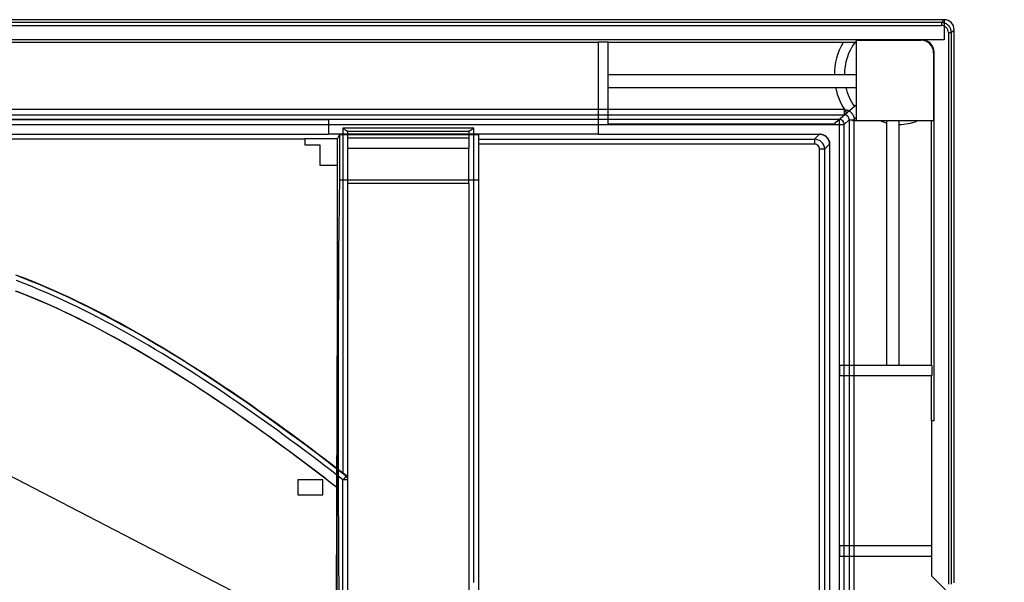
# Model space of a CAD drawing. Header units: millimetres. Extents: x -131 to 243, y -184 to 114.
# Tile 7 of 7: x 45 to 241, y 2 to 114. Entities that reach past the tile are written whole.
import ezdxf

# ---------------------------------------------------------------- set-up
doc = ezdxf.new("R2010")
doc.units = ezdxf.units.MM
doc.layers.add('MAIN-1', color=7, linetype='Continuous')
doc.layers.add('MAIN-2', color=7, linetype='Continuous')

msp = doc.modelspace()

# ---------------------------------------------------------------- linework, layer by layer
at = {"layer": 'MAIN-1'}
for p, q in [((228.54, 113.92), (-116.34, 113.92)), ((228.54, 113.92), (229.1, 114.48)), ((228.63, 113.91), (228.54, 113.92)), ((228.72, 113.91), (228.63, 113.91)), ((228.8, 113.9), (228.72, 113.91)), ((-116.34, 113.32), (228.54, 113.32)), ((228.89, 113.88), (228.8, 113.9)), ((228.98, 113.87), (228.89, 113.88)), ((229.07, 113.84), (228.98, 113.87)), ((229.15, 113.82), (229.07, 113.84)), ((229.24, 113.79), (229.15, 113.82)), ((229.32, 113.76), (229.24, 113.79)), ((229.4, 113.72), (229.32, 113.76)), ((229.48, 113.68), (229.4, 113.72)), ((229.56, 113.63), (229.48, 113.68)), ((229.64, 113.59), (229.56, 113.63)), ((229.71, 113.53), (229.64, 113.59)), ((229.78, 113.48), (229.71, 113.53)), ((229.85, 113.42), (229.78, 113.48)), ((229.92, 113.36), (229.85, 113.42)), ((229.98, 113.3), (229.92, 113.36)), ((230.04, 113.23), (229.98, 113.3)), ((230.1, 113.16), (230.04, 113.23)), ((230.15, 113.09), (230.1, 113.16)), ((230.2, 113.02), (230.15, 113.09)), ((230.25, 112.94), (230.2, 113.02)), ((230.3, 112.87), (230.25, 112.94)), ((230.34, 112.79), (230.3, 112.87)), ((230.37, 112.7), (230.34, 112.79)), ((230.41, 112.62), (230.37, 112.7)), ((230.44, 112.54), (230.41, 112.62)), ((230.46, 112.45), (230.44, 112.54)), ((230.49, 112.36), (230.46, 112.45)), ((230.5, 112.27), (230.49, 112.36)), ((230.52, 112.19), (230.5, 112.27)), ((230.53, 112.1), (230.52, 112.19)), ((230.53, 112.01), (230.53, 112.1)), ((230.54, 111.92), (230.53, 112.01)), ((231.1, 112.48), (230.54, 111.92)), ((229.94, 111.92), (229.94, 1.89)), ((230.54, 1.89), (230.54, 111.92)), ((209.15, 96.53), (-96.96, 96.53)), ((209.15, 96.53), (209.25, 96.53)), ((209.15, 96.53), (209.15, 95.53)), ((209.25, 96.53), (209.34, 96.52)), ((209.34, 96.52), (209.43, 96.51)), ((209.43, 96.51), (209.52, 96.5)), ((209.52, 96.5), (209.61, 96.48)), ((209.61, 96.48), (209.69, 96.46)), ((209.69, 96.46), (209.78, 96.43)), ((209.78, 96.43), (209.86, 96.4)), ((209.86, 96.4), (209.94, 96.37)), ((209.94, 96.37), (210.02, 96.33)), ((210.02, 96.33), (210.1, 96.29)), ((210.1, 96.29), (210.18, 96.25)), ((210.18, 96.25), (210.25, 96.2)), ((-96.96, 95.53), (209.15, 95.53)), ((208.19, 94.57), (-96, 94.57)), ((208.19, 94.57), (209.15, 95.53)), ((208.19, 94.57), (208.19, 93.57)), ((209.2, 95.53), (209.15, 95.53)), ((210.15, 94.53), (209.19, 93.57)), ((209.24, 95.53), (209.2, 95.53)), ((209.29, 95.52), (209.24, 95.53)), ((209.33, 95.52), (209.29, 95.52)), ((209.37, 95.51), (209.33, 95.52)), ((209.42, 95.5), (209.37, 95.51)), ((209.46, 95.48), (209.42, 95.5)), ((209.5, 95.47), (209.46, 95.48)), ((209.54, 95.45), (209.5, 95.47)), ((209.59, 95.43), (209.54, 95.45)), ((209.63, 95.41), (209.59, 95.43)), ((209.66, 95.39), (209.63, 95.41)), ((209.7, 95.37), (209.66, 95.39)), ((209.74, 95.34), (209.7, 95.37)), ((209.78, 95.31), (209.74, 95.34)), ((209.81, 95.28), (209.78, 95.31)), ((209.84, 95.25), (209.81, 95.28)), ((209.87, 95.22), (209.84, 95.25)), ((209.9, 95.19), (209.87, 95.22)), ((209.93, 95.16), (209.9, 95.19)), ((209.96, 95.12), (209.93, 95.16)), ((209.99, 95.08), (209.96, 95.12)), ((210.01, 95.04), (209.99, 95.08)), ((210.03, 95.01), (210.01, 95.04)), ((210.05, 94.97), (210.03, 95.01)), ((210.07, 94.92), (210.05, 94.97)), ((210.09, 94.88), (210.07, 94.92)), ((210.1, 94.84), (210.09, 94.88)), ((210.12, 94.8), (210.1, 94.84)), ((210.13, 94.75), (210.12, 94.8)), ((210.14, 94.71), (210.13, 94.75)), ((210.14, 94.67), (210.14, 94.71)), ((210.15, 94.62), (210.14, 94.67)), ((210.15, 94.58), (210.15, 94.62)), ((210.15, 94.53), (210.15, 94.58)), ((210.15, 94.53), (211.15, 94.53)), ((210.15, 94.53), (210.15, -163.57)), ((210.25, 96.2), (210.33, 96.15)), ((210.33, 96.15), (210.4, 96.09)), ((210.4, 96.09), (210.47, 96.04)), ((210.47, 96.04), (210.53, 95.98)), ((210.53, 95.98), (210.6, 95.91)), ((210.6, 95.91), (210.66, 95.85)), ((210.66, 95.85), (210.71, 95.78)), ((210.71, 95.78), (210.77, 95.71)), ((210.77, 95.71), (210.82, 95.63)), ((210.82, 95.63), (210.87, 95.56)), ((210.87, 95.56), (210.91, 95.48)), ((210.91, 95.48), (210.95, 95.4)), ((210.95, 95.4), (210.99, 95.32)), ((210.99, 95.32), (211.02, 95.24)), ((211.02, 95.24), (211.05, 95.16)), ((211.05, 95.16), (211.08, 95.07)), ((211.08, 95.07), (211.1, 94.99)), ((211.1, 94.99), (211.12, 94.9)), ((211.12, 94.9), (211.13, 94.81)), ((211.13, 94.81), (211.14, 94.72)), ((211.14, 94.72), (211.15, 94.63)), ((211.15, 94.63), (211.15, 94.53)), ((211.15, -163.57), (211.15, 94.53)), ((-96, 93.57), (208.19, 93.57)), ((109.2, 92.87), (109.2, 24.07)), ((135.3, 92.87), (109.2, 92.87)), ((109.2, 92.87), (109.24, 92.84)), ((109.24, 92.84), (109.29, 92.8)), ((109.29, 92.8), (109.33, 92.77)), ((109.33, 92.77), (109.38, 92.73)), ((109.38, 92.73), (109.42, 92.7)), ((109.42, 92.7), (109.47, 92.66)), ((109.47, 92.66), (109.51, 92.63)), ((109.51, 92.63), (109.56, 92.6)), ((109.56, 92.6), (109.6, 92.56)), ((109.6, 92.56), (109.65, 92.53)), ((109.65, 92.53), (109.69, 92.5)), ((109.69, 92.5), (109.73, 92.47)), ((109.73, 92.47), (109.77, 92.44)), ((109.77, 92.44), (109.81, 92.42)), ((109.81, 92.42), (109.85, 92.39)), ((109.85, 92.39), (109.89, 92.37)), ((109.89, 92.37), (109.92, 92.34)), ((109.92, 92.34), (109.96, 92.32)), ((109.96, 92.32), (110, 92.31)), ((110, 92.31), (110.03, 92.29)), ((134.5, 92.31), (134.47, 92.29)), ((134.54, 92.32), (134.5, 92.31)), ((134.58, 92.34), (134.54, 92.32)), ((134.61, 92.37), (134.58, 92.34)), ((134.65, 92.39), (134.61, 92.37)), ((134.69, 92.42), (134.65, 92.39)), ((134.73, 92.44), (134.69, 92.42)), ((134.77, 92.47), (134.73, 92.44)), ((134.81, 92.5), (134.77, 92.47)), ((134.85, 92.53), (134.81, 92.5)), ((134.9, 92.56), (134.85, 92.53)), ((134.94, 92.6), (134.9, 92.56)), ((134.99, 92.63), (134.94, 92.6)), ((135.03, 92.66), (134.99, 92.63)), ((135.08, 92.7), (135.03, 92.66)), ((135.12, 92.73), (135.08, 92.7)), ((135.17, 92.77), (135.12, 92.73)), ((135.21, 92.8), (135.17, 92.77)), ((135.26, 92.84), (135.21, 92.8)), ((135.3, 92.87), (135.26, 92.84)), ((135.3, 2.23), (135.3, 92.87)), ((208.19, 93.57), (208.19, -67.32)), ((208.19, 93.57), (209.19, 93.57)), ((209.19, -68.74), (209.19, 93.57)), ((110.03, 92.29), (110.06, 92.28)), ((110.06, 92.28), (110.09, 92.27)), ((110.09, 92.27), (110.11, 92.27)), ((110.11, 92.27), (134.39, 92.27)), ((110.2, 90.85), (110.2, 92.26)), ((110.2, 88.85), (110.2, 90.85)), ((134.3, 90.85), (110.2, 90.85)), ((134.3, 92.26), (134.3, 90.85)), ((134.3, 90.85), (134.3, 88.85)), ((134.41, 92.27), (134.39, 92.27)), ((134.44, 92.28), (134.41, 92.27)), ((134.47, 92.29), (134.44, 92.28)), ((110.2, 81.77), (110.2, 88.85)), ((110.2, 88.85), (134.3, 88.85)), ((134.3, 81.77), (134.3, 88.85)), ((43.88, 63.61), (45.43, 63.02)), ((45.63, 62.84), (44.39, 63.31)), ((45.43, 63.02), (46.97, 62.42)), ((45.61, 61.83), (44.09, 62.42)), ((47.12, 61.23), (45.61, 61.83)), ((46.89, 62.34), (45.63, 62.84)), ((48.15, 61.83), (46.89, 62.34)), ((46.97, 62.42), (48.51, 61.79)), ((48.62, 60.61), (47.12, 61.23)), ((49.42, 61.29), (48.15, 61.83)), ((48.51, 61.79), (50.04, 61.14)), ((50.71, 60.74), (49.42, 61.29)), ((50.04, 61.14), (51.57, 60.48)), ((44.14, 60.31), (45.48, 59.78)), ((45.48, 59.78), (46.81, 59.24)), ((46.81, 59.24), (48.15, 58.69)), ((50.11, 59.97), (48.62, 60.61)), ((51.6, 59.31), (50.11, 59.97)), ((52.01, 60.17), (50.71, 60.74)), ((51.57, 60.48), (53.08, 59.8)), ((53.09, 58.64), (51.6, 59.31)), ((53.32, 59.57), (52.01, 60.17)), ((53.08, 59.8), (54.59, 59.1)), ((54.64, 58.96), (53.32, 59.57)), ((54.59, 59.1), (56.08, 58.39)), ((55.98, 58.32), (54.64, 58.96)), ((48.15, 58.69), (49.49, 58.11)), ((49.49, 58.11), (50.84, 57.52)), ((50.84, 57.52), (52.19, 56.91)), ((54.56, 57.95), (53.09, 58.64)), ((56.03, 57.24), (54.56, 57.95)), ((57.33, 57.66), (55.98, 58.32)), ((57.49, 56.53), (56.03, 57.24)), ((56.08, 58.39), (57.57, 57.67)), ((58.71, 56.98), (57.33, 57.66)), ((57.57, 57.67), (59.04, 56.93)), ((60.09, 56.28), (58.71, 56.98)), ((52.19, 56.91), (53.54, 56.28)), ((53.54, 56.28), (54.9, 55.63)), ((54.9, 55.63), (56.26, 54.97)), ((58.95, 55.8), (57.49, 56.53)), ((60.39, 55.05), (58.95, 55.8)), ((59.04, 56.93), (60.51, 56.19)), ((61.5, 55.55), (60.09, 56.28)), ((61.84, 54.3), (60.39, 55.05)), ((60.51, 56.19), (61.95, 55.44)), ((62.93, 54.8), (61.5, 55.55)), ((61.95, 55.44), (63.39, 54.68)), ((56.26, 54.97), (57.62, 54.29)), ((57.62, 54.29), (58.99, 53.6)), ((58.99, 53.6), (60.35, 52.89)), ((63.27, 53.53), (61.84, 54.3)), ((64.38, 54.02), (62.93, 54.8)), ((64.7, 52.75), (63.27, 53.53)), ((63.39, 54.68), (64.81, 53.91)), ((65.85, 53.21), (64.38, 54.02)), ((64.81, 53.91), (66.21, 53.14)), ((67.34, 52.38), (65.85, 53.21)), ((66.21, 53.14), (67.6, 52.36)), ((60.35, 52.89), (61.72, 52.17)), ((61.72, 52.17), (63.1, 51.43)), ((63.1, 51.43), (64.47, 50.68)), ((66.13, 51.96), (64.7, 52.75)), ((67.55, 51.16), (66.13, 51.96)), ((68.86, 51.51), (67.34, 52.38)), ((68.96, 50.35), (67.55, 51.16)), ((67.6, 52.36), (68.99, 51.57)), ((70.4, 50.62), (68.86, 51.51)), ((68.99, 51.57), (70.38, 50.77)), ((64.47, 50.68), (65.84, 49.91)), ((65.84, 49.91), (67.22, 49.13)), ((67.22, 49.13), (68.6, 48.34)), ((70.37, 49.54), (68.96, 50.35)), ((71.77, 48.71), (70.37, 49.54)), ((70.38, 50.77), (71.76, 49.95)), ((71.97, 49.7), (70.4, 50.62)), ((71.76, 49.95), (73.15, 49.13)), ((73.57, 48.74), (71.97, 49.7)), ((73.15, 49.13), (74.53, 48.29)), ((68.6, 48.34), (69.97, 47.53)), ((69.97, 47.53), (71.35, 46.71)), ((73.16, 47.87), (71.77, 48.71)), ((74.55, 47.02), (73.16, 47.87)), ((75.19, 47.75), (73.57, 48.74)), ((74.53, 48.29), (75.91, 47.45)), ((76.85, 46.73), (75.19, 47.75)), ((75.91, 47.45), (77.29, 46.59)), ((71.35, 46.71), (72.73, 45.88)), ((72.73, 45.88), (74.11, 45.04)), ((75.94, 46.17), (74.55, 47.02)), ((77.32, 45.3), (75.94, 46.17)), ((78.52, 45.68), (76.85, 46.73)), ((77.29, 46.59), (78.67, 45.72)), ((78.7, 44.43), (77.32, 45.3)), ((80.21, 44.6), (78.52, 45.68)), ((78.67, 45.72), (80.05, 44.85)), ((74.11, 45.04), (75.49, 44.18)), ((75.49, 44.18), (76.87, 43.32)), ((76.87, 43.32), (78.25, 42.44)), ((80.07, 43.55), (78.7, 44.43)), ((80.05, 44.85), (81.42, 43.96)), ((81.44, 42.66), (80.07, 43.55)), ((81.9, 43.51), (80.21, 44.6)), ((81.42, 43.96), (82.79, 43.07)), ((83.61, 42.39), (81.9, 43.51)), ((78.25, 42.44), (79.62, 41.56)), ((79.62, 41.56), (81, 40.66)), ((82.8, 41.77), (81.44, 42.66)), ((82.79, 43.07), (84.16, 42.17)), ((84.16, 40.87), (82.8, 41.77)), ((85.3, 41.26), (83.61, 42.39)), ((84.16, 42.17), (85.53, 41.26)), ((86.99, 40.13), (85.3, 41.26)), ((85.53, 41.26), (86.89, 40.34)), ((81, 40.66), (82.38, 39.75)), ((82.38, 39.75), (83.75, 38.84)), ((85.51, 39.96), (84.16, 40.87)), ((86.86, 39.05), (85.51, 39.96)), ((86.89, 40.34), (88.24, 39.42)), ((88.66, 38.98), (86.99, 40.13)), ((88.24, 39.42), (89.6, 38.49)), ((83.75, 38.84), (85.12, 37.91)), ((85.12, 37.91), (86.49, 36.98)), ((88.2, 38.13), (86.86, 39.05)), ((89.54, 37.2), (88.2, 38.13)), ((90.33, 37.83), (88.66, 38.98)), ((89.6, 38.49), (90.95, 37.55)), ((92, 36.66), (90.33, 37.83)), ((90.95, 37.55), (92.29, 36.61)), ((86.49, 36.98), (87.86, 36.04)), ((87.86, 36.04), (89.23, 35.09)), ((90.88, 36.27), (89.54, 37.2)), ((92.21, 35.33), (90.88, 36.27)), ((93.68, 35.48), (92, 36.66)), ((92.29, 36.61), (93.63, 35.66)), ((93.63, 35.66), (94.96, 34.71)), ((95.37, 34.26), (93.68, 35.48)), ((23.55, 33.44), (105.61, -9.01)), ((89.23, 35.09), (90.59, 34.14)), ((90.59, 34.14), (91.95, 33.18)), ((93.54, 34.39), (92.21, 35.33)), ((94.87, 33.44), (93.54, 34.39)), ((96.19, 32.49), (94.87, 33.44)), ((94.96, 34.71), (96.29, 33.76)), ((97.09, 33.02), (95.37, 34.26)), ((96.29, 33.76), (97.61, 32.8)), ((91.95, 33.18), (93.31, 32.21)), ((93.31, 32.21), (94.66, 31.23)), ((97.5, 31.53), (96.19, 32.49)), ((98.83, 31.75), (97.09, 33.02)), ((98.82, 30.56), (97.5, 31.53)), ((97.61, 32.8), (98.93, 31.84)), ((100.61, 30.44), (98.83, 31.75)), ((98.93, 31.84), (100.24, 30.87)), ((94.66, 31.23), (96.01, 30.25)), ((96.01, 30.25), (97.36, 29.26)), ((100.13, 29.59), (98.82, 30.56)), ((101.43, 28.62), (100.13, 29.59)), ((100.24, 30.87), (101.54, 29.9)), ((102.4, 29.1), (100.61, 30.44)), ((101.54, 29.9), (102.84, 28.93)), ((97.36, 29.26), (98.71, 28.27)), ((98.71, 28.27), (100.04, 27.28)), ((102.74, 27.64), (101.43, 28.62)), ((104.23, 27.72), (102.4, 29.1)), ((104.04, 26.65), (102.74, 27.64)), ((102.84, 28.93), (104.12, 27.96)), ((104.12, 27.96), (105.41, 26.99)), ((106.07, 26.32), (104.23, 27.72)), ((100.04, 27.28), (101.38, 26.27)), ((101.38, 26.27), (102.71, 25.27)), ((105.33, 25.66), (104.04, 26.65)), ((106.62, 24.67), (105.33, 25.66)), ((105.41, 26.99), (106.68, 26.02)), ((107.93, 24.89), (106.07, 26.32)), ((106.68, 26.02), (107.94, 25.04)), ((102.71, 25.27), (104.04, 24.26)), ((104.04, 24.26), (105.36, 23.25)), ((107.91, 23.67), (106.62, 24.67)), ((109.2, 22.67), (107.91, 23.67)), ((109.81, 23.43), (107.93, 24.89)), ((107.94, 25.04), (109.2, 24.07)), ((109.26, 24.02), (109.2, 24.07)), ((109.32, 23.98), (109.26, 24.02)), ((109.38, 23.93), (109.32, 23.98)), ((109.43, 23.89), (109.38, 23.93)), ((109.49, 23.84), (109.43, 23.89)), ((109.55, 23.8), (109.49, 23.84)), ((109.6, 23.76), (109.55, 23.8)), ((109.66, 23.72), (109.6, 23.76)), ((109.71, 23.67), (109.66, 23.72)), ((109.76, 23.63), (109.71, 23.67)), ((109.81, 23.6), (109.76, 23.63)), ((109.81, 23.43), (109.81, 23.6)), ((105.36, 23.25), (106.67, 22.23)), ((106.67, 22.23), (107.99, 21.21)), ((109.2, -47.23), (109.2, 22.67))]:
    msp.add_line(p, q, dxfattribs=at)
for centre, major_axis, ratio, start_param, end_param in [((228.54, 113.32), (0, 0.6), 0.000012, 0.000066, 1.570801), ((228.54, 111.92), (1.16, -0.78), 1, 0.587972, 2.158819), ((229.94, 111.92), (-0.6, 0), 0.000018, 1.570809, 3.141552), ((208.19, 93.57), (0.707, -0.707), 0.999696, 0.785512, 2.356042), ((109.2, 92.26), (-1, 0), 0.026191, 3.141591, 3.570181), ((135.3, 92.26), (-1, 0), 0.026191, -0.428588, 0.000002), ((109.2, 22.82), (1, 0), 0.97832, 0.000006, 0.90882), ((109.2, 22.64), (-0.615, -0.788), 0.020971, -3.124337, -1.5978), ((109.2, 22.64), (-1, 0), 0.034321, 3.141593, 4.712311), ((109.2, 22.64), (1, 0), 0.99976, 0, 0.908809)]:
    msp.add_ellipse(centre, major_axis=major_axis, ratio=ratio, start_param=start_param, end_param=end_param, dxfattribs=at)
at = {"layer": 'MAIN-2'}
for p, q in [((229.1, 114.48), (-116.9, 114.48)), ((229.1, 114.48), (229.1, 110.48)), ((231.1, 2.13), (231.1, 112.48)), ((224.6, 110.48), (-112.4, 110.48)), ((160.1, 109.98), (160.1, 91.62)), ((162.1, 109.98), (160.1, 109.98)), ((162.1, 93.62), (162.1, 109.98)), ((211.6, 94.27), (211.6, 110.38)), ((211.6, 110.38), (224.5, 110.38)), ((224.6, 110.48), (224.5, 110.38)), ((229.1, 110.48), (224.6, 110.48)), ((160.1, 109.95), (-47.9, 109.95)), ((208.94, 109.95), (162.1, 109.95)), ((209.06, 109.95), (208.94, 109.95)), ((209.19, 109.95), (209.06, 109.95)), ((209.32, 109.95), (209.19, 109.95)), ((209.45, 109.95), (209.32, 109.95)), ((209.57, 109.95), (209.45, 109.95)), ((209.7, 109.95), (209.57, 109.95)), ((209.82, 109.95), (209.7, 109.95)), ((209.93, 109.95), (209.82, 109.95)), ((210.05, 109.95), (209.93, 109.95)), ((210.17, 109.95), (210.05, 109.95)), ((210.28, 109.95), (210.17, 109.95)), ((210.39, 109.95), (210.28, 109.95)), ((210.5, 109.95), (210.39, 109.95)), ((210.6, 109.95), (210.5, 109.95)), ((210.69, 109.95), (210.6, 109.95)), ((210.78, 109.95), (210.69, 109.95)), ((210.87, 109.95), (210.78, 109.95)), ((210.95, 109.95), (210.87, 109.95)), ((211.03, 109.95), (210.95, 109.95)), ((211.1, 109.96), (211.03, 109.95)), ((211.16, 109.96), (211.1, 109.96)), ((211.21, 109.96), (211.16, 109.96)), ((211.25, 109.96), (211.21, 109.96)), ((211.29, 109.96), (211.25, 109.96)), ((211.31, 109.96), (211.29, 109.96)), ((211.33, 109.96), (211.31, 109.96)), ((211.34, 109.96), (211.33, 109.96)), ((227, 107.88), (227.1, 107.98)), ((227, 107.88), (227, 94.27)), ((227.1, 34.48), (227.1, 107.98)), ((162.1, 103.48), (162.1, 103.48)), ((211.6, 103.48), (162.1, 103.48)), ((209.2, 103.48), (209.2, 103.48)), ((211.6, 103.48), (211.6, 103.48)), ((162.1, 100.98), (162.1, 100.98)), ((162.1, 100.98), (211.6, 100.98)), ((209.49, 100.98), (209.49, 100.98)), ((211.6, 100.98), (211.6, 100.98)), ((207.02, 93.62), (211.6, 97.59)), ((211.17, 97.22), (211.17, 97.22)), ((211.6, 97.59), (211.6, 97.59)), ((106.3, 94.47), (5.9, 94.47)), ((106.3, 94.47), (106.3, 91.62)), ((211.6, 94.94), (210.82, 94.27)), ((211.6, 94.27), (210.82, 94.27)), ((210.82, 94.27), (210.82, 94.27)), ((211.6, 94.94), (211.6, 94.94)), ((211.6, 94.27), (211.6, 94.27)), ((211.6, 94.27), (211.6, 94.27)), ((227, 94.27), (211.6, 94.27)), ((217.6, 94.27), (217.6, 94.27)), ((217.6, 94.27), (217.6, 45.48)), ((220.1, 94.27), (220.1, 94.27)), ((220.1, 45.48), (220.1, 94.27)), ((226.6, 45.48), (226.6, 94.27)), ((207.02, 93.62), (162.1, 93.62)), ((162.1, 93.62), (162.1, 93.62)), ((207.02, 93.62), (207.02, 93.62)), ((106.3, 91.57), (5.9, 91.57)), ((10.6, 90.71), (101.6, 90.71)), ((101.6, 90.76), (108.11, 90.76)), ((101.6, 90.76), (101.6, 89.48)), ((160.1, 91.62), (106.3, 91.62)), ((106.3, 91.57), (106.3, 91.62)), ((108.52, 91.58), (108.11, 90.76)), ((108.11, 85.48), (108.11, 90.76)), ((108.52, 91.58), (108.52, 82.56)), ((108.52, 91.58), (136.3, 91.58)), ((136.3, 82.56), (136.3, 91.58)), ((136.3, 90.64), (203.26, 90.64)), ((160.1, 91.62), (204.31, 91.62)), ((160.1, 91.62), (160.1, 91.62)), ((204.24, 91.62), (203.26, 90.64)), ((204.33, 91.62), (204.24, 91.62)), ((204.42, 91.61), (204.33, 91.62)), ((204.51, 91.6), (204.42, 91.61)), ((204.6, 91.59), (204.51, 91.6)), ((204.69, 91.57), (204.6, 91.59)), ((204.77, 91.54), (204.69, 91.57)), ((204.86, 91.52), (204.77, 91.54)), ((204.94, 91.49), (204.86, 91.52)), ((205.03, 91.46), (204.94, 91.49)), ((205.11, 91.42), (205.03, 91.46)), ((205.19, 91.38), (205.11, 91.42)), ((205.27, 91.33), (205.19, 91.38)), ((205.34, 91.28), (205.27, 91.33)), ((205.42, 91.23), (205.34, 91.28)), ((205.49, 91.18), (205.42, 91.23)), ((205.56, 91.12), (205.49, 91.18)), ((205.62, 91.06), (205.56, 91.12)), ((205.69, 91), (205.62, 91.06)), ((205.75, 90.93), (205.69, 91)), ((205.8, 90.86), (205.75, 90.93)), ((205.86, 90.79), (205.8, 90.86)), ((205.91, 90.72), (205.86, 90.79)), ((205.96, 90.64), (205.91, 90.72)), ((206, 90.56), (205.96, 90.64)), ((206.04, 90.48), (206, 90.56)), ((206.08, 90.4), (206.04, 90.48)), ((206.11, 90.32), (206.08, 90.4)), ((101.6, 89.48), (104.6, 89.48)), ((101.6, 89.48), (101.6, 89.48)), ((104.6, 89.48), (104.6, 85.48)), ((104.6, 89.48), (104.6, 89.48)), ((203.26, 89.64), (136.3, 89.64)), ((204.26, -67.57), (204.26, 88.64)), ((205.26, 88.64), (204.26, 88.64)), ((205.26, 88.64), (206.24, 89.62)), ((205.26, 88.64), (205.26, -41.39)), ((206.14, 90.23), (206.11, 90.32)), ((206.17, 90.15), (206.14, 90.23)), ((206.19, 90.06), (206.17, 90.15)), ((206.21, 89.97), (206.19, 90.06)), ((206.22, 89.89), (206.21, 89.97)), ((206.23, 89.8), (206.22, 89.89)), ((206.24, 89.71), (206.23, 89.8)), ((206.24, 89.62), (206.24, 89.71)), ((206.31, 89.62), (206.24, 89.62)), ((206.31, -41.39), (206.31, 89.62)), ((104.6, 85.48), (108.11, 85.48)), ((104.6, 85.48), (104.6, 85.48)), ((108.08, 57.4), (108.08, 85.48)), ((108.52, 82.56), (136.3, 82.56)), ((136.3, -7.88), (136.3, 82.56)), ((110.2, -7.59), (110.2, 81.77)), ((134.3, 81.77), (110.2, 81.77)), ((134.3, 81.77), (134.3, -7.59)), ((45.5, 59.72), (43.9, 60.34)), ((47.09, 59.08), (45.5, 59.72)), ((48.67, 58.41), (47.09, 59.08)), ((50.24, 57.73), (48.67, 58.41)), ((51.8, 57.03), (50.24, 57.73)), ((53.35, 56.31), (51.8, 57.03)), ((107.58, -97.1), (108.08, 57.4)), ((54.89, 55.58), (53.35, 56.31)), ((56.42, 54.83), (54.89, 55.58)), ((57.93, 54.08), (56.42, 54.83)), ((59.42, 53.31), (57.93, 54.08)), ((60.9, 52.54), (59.42, 53.31)), ((62.38, 51.75), (60.9, 52.54)), ((63.85, 50.95), (62.38, 51.75)), ((65.33, 50.13), (63.85, 50.95)), ((66.81, 49.29), (65.33, 50.13)), ((68.28, 48.44), (66.81, 49.29)), ((69.76, 47.58), (68.28, 48.44)), ((71.23, 46.71), (69.76, 47.58)), ((72.7, 45.82), (71.23, 46.71)), ((74.17, 44.92), (72.7, 45.82)), ((208.25, 45.48), (208.25, 43.48)), ((226.64, 45.48), (208.25, 45.48)), ((217.6, 45.48), (217.6, 45.48)), ((220.1, 45.48), (220.1, 45.48)), ((226.64, 45.48), (226.64, 43.48)), ((75.64, 44.01), (74.17, 44.92)), ((77.11, 43.08), (75.64, 44.01)), ((108.04, 21.17), (108.04, 43.93)), ((208.25, 43.48), (226.64, 43.48)), ((226.6, 34.48), (226.6, 43.48)), ((78.57, 42.15), (77.11, 43.08)), ((80.03, 41.21), (78.57, 42.15)), ((81.49, 40.26), (80.03, 41.21)), ((82.94, 39.29), (81.49, 40.26)), ((84.39, 38.33), (82.94, 39.29)), ((85.83, 37.35), (84.39, 38.33)), ((87.27, 36.36), (85.83, 37.35)), ((88.7, 35.37), (87.27, 36.36)), ((90.12, 34.38), (88.7, 35.37)), ((91.54, 33.38), (90.12, 34.38)), ((226.6, 34.48), (226.6, 3.55)), ((227.1, 34.48), (226.6, 34.48)), ((226.6, 34.48), (226.6, 34.48)), ((92.96, 32.37), (91.54, 33.38)), ((94.36, 31.36), (92.96, 32.37)), ((95.76, 30.34), (94.36, 31.36)), ((97.15, 29.32), (95.76, 30.34)), ((98.54, 28.3), (97.15, 29.32)), ((99.91, 27.28), (98.54, 28.3)), ((101.28, 26.26), (99.91, 27.28)), ((102.64, 25.23), (101.28, 26.26)), ((103.98, 24.2), (102.64, 25.23)), ((105.32, 23.18), (103.98, 24.2)), ((100.2, 22.68), (100.2, 22.68)), ((100.2, 22.68), (100.2, 19.68)), ((105.2, 22.68), (100.2, 22.68)), ((105.2, 22.68), (105.2, 22.68)), ((105.2, 19.68), (105.2, 22.68)), ((106.65, 22.15), (105.32, 23.18)), ((107.96, 21.13), (106.65, 22.15)), ((100.2, 19.68), (100.2, 19.68)), ((100.2, 19.68), (105.2, 19.68)), ((105.2, 19.68), (105.2, 19.68)), ((107.96, 21.13), (107.97, 21.14)), ((108.04, 21.17), (107.97, 21.23)), ((107.97, 21.14), (107.98, 21.15)), ((107.98, 21.16), (107.99, 21.17)), ((107.98, 21.15), (107.98, 21.16)), ((107.99, 21.18), (108, 21.19)), ((107.99, 21.17), (107.99, 21.18)), ((108, 21.19), (108, 21.2)), ((208.25, 9.48), (208.25, 7.48)), ((226.6, 9.48), (208.25, 9.48)), ((226.6, 9.48), (226.6, 9.48)), ((208.25, 7.48), (226.6, 7.48)), ((226.6, 7.48), (226.6, 7.48)), ((226.6, 3.55), (241.1, -10.95)), ((226.6, 3.55), (226.6, 3.55))]:
    msp.add_line(p, q, dxfattribs=at)
for radius, start, end in [(12.9, 149.9191, 180), (10.9, 143.4451, 180), (12.9, 191.1745, 215.9508), (10.9, 193.2593, 215.0213), (12.9, 224.8433, 225.5594), (9.9, 248.4722, 255.3745), (9.9, 270, 291.5278)]:
    msp.add_arc((220.1, 103.48), radius, start, end, dxfattribs=at)
for centre, major_axis, ratio, start_param, end_param in [((229.1, 112.48), (1.41, 1.41), 0.999924, -0.78536, 0.78536), ((211.47, 109.97), (1.2, 0.01), 0.000353, 1.464674, 1.675286), ((224.5, 107.88), (1.77, 1.77), 0.999924, -0.78536, 0.78536), ((224.6, 107.98), (1.77, 1.77), 0.999924, -0.78536, 0.78533), ((203.26, 88.64), (1.41, -1.41), 0.999923, 0.785521, 2.356095), ((203.26, 89.64), (0, -1), 0.000004, -2.896629, -1.570739), ((204.31, 89.62), (2, 0), 0.999848, 0.000017, 1.570796), ((203.26, 88.64), (0, 1), 1, -1.570801, 0.000001), ((108.64, 36.6), (0, 47.8), 0.008726, 0.278714, 2.766748), ((122.46, -34.52), (0, -1662.42), 0.008727, -1.60428, -1.564159)]:
    msp.add_ellipse(centre, major_axis=major_axis, ratio=ratio, start_param=start_param, end_param=end_param, dxfattribs=at)

doc.saveas('drawing.dxf')
